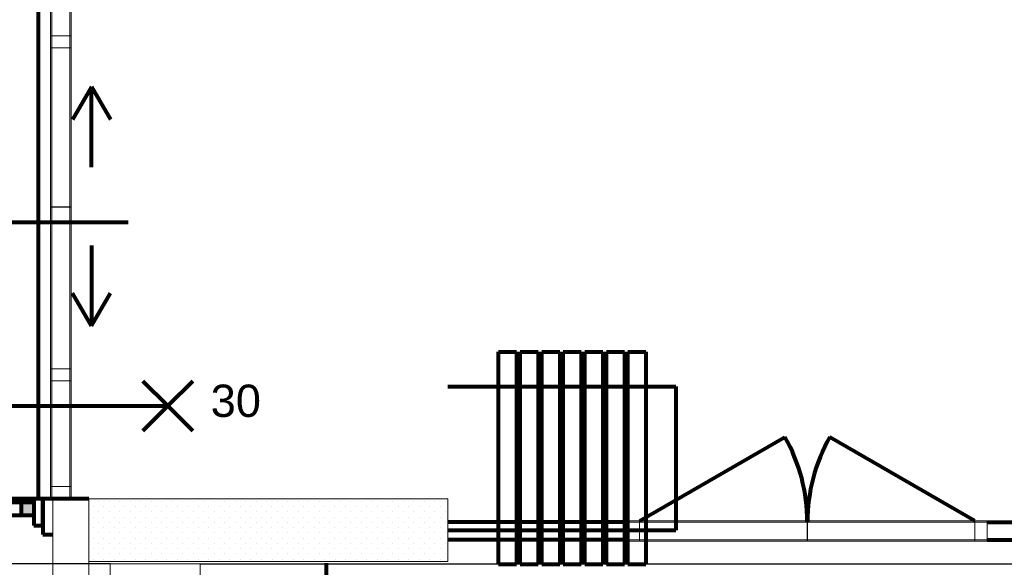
# Model space of a CAD drawing. Header units: millimetres. Extents: x -34570 to 24172, y 36800 to 73669.
# Tile 30 of 91: x 47 to 5529, y 49043 to 52092. Entities that reach past the tile are written whole.
import ezdxf

# ---------------------------------------------------------------- set-up
doc = ezdxf.new("R2010")
doc.units = ezdxf.units.MM
doc.header["$PDMODE"] = 65
for name, color, linetype, lineweight in [('Algemeen', 253, 'Continuous', 9), ('Algemeen01', 253, 'Continuous', 80), ('camera', 3, 'Continuous', 9), ('IVS test', 4, 'Continuous', 80), ('Standard', 253, 'Continuous', 9), ('XR$4$Algemeen01', 253, 'Continuous', 80), ('XR$4$STANDARD', 253, 'Continuous', 9)]:
    doc.layers.add(name, color=color, linetype=linetype, lineweight=lineweight)
doc.styles.add('ARIAL', font='arial.ttf')
doc.dimstyles.get("Standard").update_dxf_attribs({"dimtxt": 180, "dimasz": 0.18, "dimexe": 0.18, "dimexo": 0.0625, "dimgap": 0.09, "dimtad": 0, "dimtih": 1, "dimtoh": 1, "dimdec": 4, "dimzin": 0, "dimdsep": 46, "dimtxsty": 'Standard', "dimcen": 0.09, "dimadec": 0, "dimazin": 0, "dimtfac": 1, "dimtdec": 4, "dimtofl": 0, "dimtmove": 0, "dimatfit": 3, "dimfxl": 1, "dimtolj": 1, "dimtzin": 0, "dimarcsym": 0})

# ---------------------------------------------------------------- blocks, each defined once
blk = doc.blocks.new('*D2')
at = {"layer": 'Defpoints', "color": 0}
for p in [(1051.2, 49062.8), (1051.2, 40327.3), (6134.2, 40327.3)]:
    blk.add_point(p, dxfattribs=at)
at = {"layer": 'IVS test', "color": 0, "lineweight": -2}
for p, q in [((1051.3, 49062.8), (6134.4, 49062.8)), ((6134.2, 48882.8), (6134.2, 44785.2)), ((6134.2, 40507.3), (6134.2, 44605)), ((1051.3, 40327.3), (6134.4, 40327.3))]:
    blk.add_line(p, q, dxfattribs=at)
at = {"layer": 'IVS test', "color": 0}
for points in [[(6164.2, 48882.8), (6104.2, 48882.8), (6134.2, 49062.8)], [(6104.2, 40507.3), (6164.2, 40507.3), (6134.2, 40327.3)]]:
    blk.add_solid(points, dxfattribs=at)
at = {"layer": 'IVS test', "color": 0, "insert": (6134.2, 44695.1), "char_height": 180, "attachment_point": 5}
blk.add_mtext('\\A1;8735mm', dxfattribs=at)
blk = doc.blocks.new('*D10')
at = {"layer": 'camera', "color": 0, "lineweight": -2}
for p, q in [((551.2, 49062.8), (-1057.8, 49062.8)), ((-1057.6, 48882.8), (-1057.6, 47833)), ((-1057.6, 46603.1), (-1057.6, 47652.9)), ((551.2, 46423.1), (-1057.8, 46423.1))]:
    blk.add_line(p, q, dxfattribs=at)
at = {"layer": 'camera', "color": 0}
for points in [[(-1027.6, 48882.8), (-1087.6, 48882.8), (-1057.6, 49062.8)], [(-1087.6, 46603.1), (-1027.6, 46603.1), (-1057.6, 46423.1)]]:
    blk.add_solid(points, dxfattribs=at)
at = {"layer": 'Defpoints', "color": 0}
for p in [(551.2, 49062.8), (-1057.6, 46423.1), (551.2, 46423.1)]:
    blk.add_point(p, dxfattribs=at)
at = {"layer": 'camera', "color": 0, "insert": (-1057.6, 47742.9), "char_height": 180, "attachment_point": 5}
blk.add_mtext('\\A1;2640mm', dxfattribs=at)

msp = doc.modelspace()

# ---------------------------------------------------------------- hatches: boundary and pattern name
at = {"layer": 'Standard'}
msp.add_hatch(color=256, dxfattribs=at).paths.add_polyline_path([(126.53885, 49331.81741), (126.53885, 49402.81741), (55.53885, 49402.81741), (55.53885, 49331.81741)])

# ---------------------------------------------------------------- linework, layer by layer
at = {"layer": 'Algemeen01'}
for p, q in [((149.6868, 52674.81741), (149.6868, 49424.81741)), ((446.6441, 51717.83549), (341.52324, 51535.76081)), ((446.6441, 51270.53032), (446.6441, 51717.83549)), ((446.6441, 51717.83549), (551.76497, 51535.76081)), ((651.55132, 50963.14436), (-645.0645, 50963.14436)), ((446.6441, 50834.29704), (446.6441, 50386.99188)), ((446.6441, 50386.99188), (341.52324, 50569.06655)), ((446.6441, 50386.99188), (551.76497, 50569.06655)), ((872.10518, 49941.39404), (733.37449, 50080.12474)), ((872.10518, 49941.39404), (1010.83588, 50080.12474)), ((-219.7667, 49941.39404), (872.10518, 49941.39404)), ((872.10518, 49941.39404), (733.37449, 49802.66335)), ((872.10518, 49941.39404), (1010.83588, 49802.66335)), ((3499.61841, 49301.81741), (4306.75409, 49767.81741)), ((5365.61841, 49301.81741), (4558.48274, 49767.81741)), ((126.53885, 49424.81741), (-838.90438, 49424.81741)), ((126.53885, 49402.81741), (-478.61217, 49402.81741)), ((55.53885, 49402.81741), (55.53885, 49331.81741)), ((176.53885, 49424.81741), (126.53885, 49424.81741)), ((431.53885, 49424.81741), (126.53885, 49424.81741)), ((126.53885, 49424.81741), (126.53885, 49274.81741)), ((176.53885, 49274.81741), (176.53885, 49424.81741)), ((176.53885, 49274.81741), (176.53885, 49424.81741)), ((176.53885, 49424.81741), (176.53885, 49224.81741)), ((126.53885, 49331.81741), (-478.61217, 49331.81741)), ((3431.53885, 49294.81741), (2431.53885, 49294.81741)), ((4432.61841, 49294.81741), (4433.6447, 49294.81741)), ((5432.61841, 49294.81741), (10806.45609, 49294.81741)), ((126.53885, 49274.81741), (176.53885, 49274.81741)), ((176.53885, 49224.81741), (231.53885, 49224.81741)), ((3431.53885, 49194.81741), (2431.53885, 49194.81741)), ((5432.61841, 49194.81741), (10806.45609, 49194.81741))]:
    msp.add_line(p, q, dxfattribs=at)
for centre, start, end in [((3499.61841, 49301.81741), 359.56966285, 30), ((5365.61841, 49301.81741), 150, 180.43033715)]:
    msp.add_arc(centre, 932, start, end, dxfattribs=at)
at = {"layer": 'IVS test'}
msp.add_line((1755.14971, 48464.81741), (1755.14971, 49064.81741), dxfattribs=at)
at = {"layer": 'Standard'}
for p, q in [((219.53885, 52674.81741), (219.53885, 49424.81741)), ((226.53885, 52674.81741), (226.53885, 49424.81741)), ((326.53885, 49424.81741), (326.53885, 52674.81741)), ((333.53885, 52674.81741), (333.53885, 49424.81741)), ((219.53885, 52002.11643), (219.53885, 51935.11643)), ((333.53885, 52002.11643), (219.53885, 52002.11643)), ((333.53885, 51935.11643), (333.53885, 52002.11643)), ((219.53885, 51935.11643), (333.53885, 51935.11643)), ((219.53885, 51050.81741), (219.53885, 51048.81741)), ((333.53885, 51050.81741), (219.53885, 51050.81741)), ((219.53885, 51048.81741), (333.53885, 51048.81741)), ((333.53885, 51048.81741), (333.53885, 51050.81741)), ((219.53885, 50148.81741), (219.53885, 50081.81741)), ((333.53885, 50148.81741), (219.53885, 50148.81741)), ((333.53885, 50081.81741), (333.53885, 50148.81741)), ((219.53885, 50081.81741), (333.53885, 50081.81741)), ((219.53885, 49491.81741), (219.53885, 49424.81741)), ((333.53885, 49491.81741), (219.53885, 49491.81741)), ((333.53885, 49424.81741), (333.53885, 49491.81741)), ((219.53885, 49424.81741), (333.53885, 49424.81741)), ((226.53885, 49424.81741), (326.53885, 49424.81741)), ((231.53885, 49424.81741), (231.53885, 48524.81741)), ((340.53885, 49424.81741), (231.53885, 49424.81741)), ((431.53885, 49424.81741), (340.53885, 49424.81741)), ((431.53885, 48524.81741), (431.53885, 49424.81741)), ((2431.53885, 49424.81741), (431.53885, 49424.81741)), ((431.53885, 49424.81741), (431.53885, 49074.81741)), ((486.29685, 49410.07541), (486.29685, 49410.07541)), ((544.91385, 49410.07541), (544.91385, 49410.07541)), ((603.53085, 49410.07541), (603.53085, 49410.07541)), ((661.79685, 49410.07541), (661.79685, 49410.07541)), ((720.41385, 49410.07541), (720.41385, 49410.07541)), ((779.03085, 49410.07541), (779.03085, 49410.07541)), ((837.29685, 49410.07541), (837.29685, 49410.07541)), ((895.91385, 49410.07541), (895.91385, 49410.07541)), ((954.53085, 49410.07541), (954.53085, 49410.07541)), ((1012.79685, 49410.07541), (1012.79685, 49410.07541)), ((1071.41385, 49410.07541), (1071.41385, 49410.07541)), ((1130.03085, 49410.07541), (1130.03085, 49410.07541)), ((1188.29685, 49410.07541), (1188.29685, 49410.07541)), ((1246.91385, 49410.07541), (1246.91385, 49410.07541)), ((1305.53085, 49410.07541), (1305.53085, 49410.07541)), ((1363.79685, 49410.07541), (1363.79685, 49410.07541)), ((1422.41385, 49410.07541), (1422.41385, 49410.07541)), ((1481.03085, 49410.07541), (1481.03085, 49410.07541)), ((1539.29685, 49410.07541), (1539.29685, 49410.07541)), ((1597.91385, 49410.07541), (1597.91385, 49410.07541)), ((1656.53085, 49410.07541), (1656.53085, 49410.07541)), ((1714.79685, 49410.07541), (1714.79685, 49410.07541)), ((1773.41385, 49410.07541), (1773.41385, 49410.07541)), ((1832.03085, 49410.07541), (1832.03085, 49410.07541)), ((1890.29685, 49410.07541), (1890.29685, 49410.07541)), ((1948.91385, 49410.07541), (1948.91385, 49410.07541)), ((2007.53085, 49410.07541), (2007.53085, 49410.07541)), ((2065.79685, 49410.07541), (2065.79685, 49410.07541)), ((2124.41385, 49410.07541), (2124.41385, 49410.07541)), ((2183.03085, 49410.07541), (2183.03085, 49410.07541)), ((2241.29685, 49410.07541), (2241.29685, 49410.07541)), ((2299.91385, 49410.07541), (2299.91385, 49410.07541)), ((2358.53085, 49410.07541), (2358.53085, 49410.07541)), ((2416.79685, 49410.07541), (2416.79685, 49410.07541)), ((2431.53885, 49074.81741), (2431.53885, 49424.81741)), ((457.16385, 49380.94241), (457.16385, 49380.94241)), ((486.29685, 49351.80941), (486.29685, 49351.80941)), ((515.78085, 49380.94241), (515.78085, 49380.94241)), ((544.91385, 49351.80941), (544.91385, 49351.80941)), ((574.04685, 49380.94241), (574.04685, 49380.94241)), ((603.53085, 49351.80941), (603.53085, 49351.80941)), ((632.66385, 49380.94241), (632.66385, 49380.94241)), ((661.79685, 49351.45841), (661.79685, 49351.45841)), ((691.28085, 49380.94241), (691.28085, 49380.94241)), ((720.41385, 49351.80941), (720.41385, 49351.80941)), ((749.54685, 49380.94241), (749.54685, 49380.94241)), ((779.03085, 49351.80941), (779.03085, 49351.80941)), ((808.16385, 49380.94241), (808.16385, 49380.94241)), ((837.29685, 49351.80941), (837.29685, 49351.80941)), ((866.78085, 49380.94241), (866.78085, 49380.94241)), ((895.91385, 49351.80941), (895.91385, 49351.80941)), ((925.04685, 49380.94241), (925.04685, 49380.94241)), ((954.53085, 49351.80941), (954.53085, 49351.80941)), ((983.66385, 49380.94241), (983.66385, 49380.94241)), ((1012.79685, 49351.45841), (1012.79685, 49351.45841)), ((1042.28085, 49380.94241), (1042.28085, 49380.94241)), ((1071.41385, 49351.80941), (1071.41385, 49351.80941)), ((1100.54685, 49380.94241), (1100.54685, 49380.94241)), ((1130.03085, 49351.80941), (1130.03085, 49351.80941)), ((1159.16385, 49380.94241), (1159.16385, 49380.94241)), ((1188.29685, 49351.80941), (1188.29685, 49351.80941)), ((1217.78085, 49380.94241), (1217.78085, 49380.94241)), ((1246.91385, 49351.80941), (1246.91385, 49351.80941)), ((1276.04685, 49380.94241), (1276.04685, 49380.94241)), ((1305.53085, 49351.80941), (1305.53085, 49351.80941)), ((1334.66385, 49380.94241), (1334.66385, 49380.94241)), ((1363.79685, 49351.45841), (1363.79685, 49351.45841)), ((1393.28085, 49380.94241), (1393.28085, 49380.94241)), ((1422.41385, 49351.80941), (1422.41385, 49351.80941)), ((1451.54685, 49380.94241), (1451.54685, 49380.94241)), ((1481.03085, 49351.80941), (1481.03085, 49351.80941)), ((1510.16385, 49380.94241), (1510.16385, 49380.94241)), ((1539.29685, 49351.80941), (1539.29685, 49351.80941)), ((1568.78085, 49380.94241), (1568.78085, 49380.94241)), ((1597.91385, 49351.80941), (1597.91385, 49351.80941)), ((1627.04685, 49380.94241), (1627.04685, 49380.94241)), ((1656.53085, 49351.80941), (1656.53085, 49351.80941)), ((1685.66385, 49380.94241), (1685.66385, 49380.94241)), ((1714.79685, 49351.45841), (1714.79685, 49351.45841)), ((1744.28085, 49380.94241), (1744.28085, 49380.94241)), ((1773.41385, 49351.80941), (1773.41385, 49351.80941)), ((1802.54685, 49380.94241), (1802.54685, 49380.94241)), ((1832.03085, 49351.80941), (1832.03085, 49351.80941)), ((1861.16385, 49380.94241), (1861.16385, 49380.94241)), ((1890.29685, 49351.80941), (1890.29685, 49351.80941)), ((1919.78085, 49380.94241), (1919.78085, 49380.94241)), ((1948.91385, 49351.80941), (1948.91385, 49351.80941)), ((1978.04685, 49380.94241), (1978.04685, 49380.94241)), ((2007.53085, 49351.80941), (2007.53085, 49351.80941)), ((2036.66385, 49380.94241), (2036.66385, 49380.94241)), ((2065.79685, 49351.45841), (2065.79685, 49351.45841)), ((2095.28085, 49380.94241), (2095.28085, 49380.94241)), ((2124.41385, 49351.80941), (2124.41385, 49351.80941)), ((2153.54685, 49380.94241), (2153.54685, 49380.94241)), ((2183.03085, 49351.80941), (2183.03085, 49351.80941)), ((2212.16385, 49380.94241), (2212.16385, 49380.94241)), ((2241.29685, 49351.80941), (2241.29685, 49351.80941)), ((2270.78085, 49380.94241), (2270.78085, 49380.94241)), ((2299.91385, 49351.80941), (2299.91385, 49351.80941)), ((2329.04685, 49380.94241), (2329.04685, 49380.94241)), ((2358.53085, 49351.80941), (2358.53085, 49351.80941)), ((2387.66385, 49380.94241), (2387.66385, 49380.94241)), ((2416.79685, 49351.45841), (2416.79685, 49351.45841)), ((457.16385, 49322.32541), (457.16385, 49322.32541)), ((486.29685, 49293.19241), (486.29685, 49293.19241)), ((515.78085, 49322.32541), (515.78085, 49322.32541)), ((544.91385, 49293.19241), (544.91385, 49293.19241)), ((544.91385, 49293.19241), (544.91385, 49293.19241)), ((574.04685, 49322.32541), (574.04685, 49322.32541)), ((603.53085, 49293.19241), (603.53085, 49293.19241)), ((632.66385, 49322.32541), (632.66385, 49322.32541)), ((661.79685, 49293.19241), (661.79685, 49293.19241)), ((691.28085, 49322.32541), (691.28085, 49322.32541)), ((720.41385, 49293.19241), (720.41385, 49293.19241)), ((749.54685, 49322.32541), (749.54685, 49322.32541)), ((779.03085, 49293.19241), (779.03085, 49293.19241)), ((808.16385, 49322.32541), (808.16385, 49322.32541)), ((837.29685, 49293.19241), (837.29685, 49293.19241)), ((866.78085, 49322.32541), (866.78085, 49322.32541)), ((895.91385, 49293.19241), (895.91385, 49293.19241)), ((895.91385, 49293.19241), (895.91385, 49293.19241)), ((925.04685, 49322.32541), (925.04685, 49322.32541)), ((954.53085, 49293.19241), (954.53085, 49293.19241)), ((983.66385, 49322.32541), (983.66385, 49322.32541)), ((1012.79685, 49293.19241), (1012.79685, 49293.19241)), ((1042.28085, 49322.32541), (1042.28085, 49322.32541)), ((1071.41385, 49293.19241), (1071.41385, 49293.19241)), ((1100.54685, 49322.32541), (1100.54685, 49322.32541)), ((1130.03085, 49293.19241), (1130.03085, 49293.19241)), ((1159.16385, 49322.32541), (1159.16385, 49322.32541)), ((1188.29685, 49293.19241), (1188.29685, 49293.19241)), ((1217.78085, 49322.32541), (1217.78085, 49322.32541)), ((1246.91385, 49293.19241), (1246.91385, 49293.19241)), ((1246.91385, 49293.19241), (1246.91385, 49293.19241)), ((1276.04685, 49322.32541), (1276.04685, 49322.32541)), ((1305.53085, 49293.19241), (1305.53085, 49293.19241)), ((1334.66385, 49322.32541), (1334.66385, 49322.32541)), ((1363.79685, 49293.19241), (1363.79685, 49293.19241)), ((1393.28085, 49322.32541), (1393.28085, 49322.32541)), ((1422.41385, 49293.19241), (1422.41385, 49293.19241)), ((1451.54685, 49322.32541), (1451.54685, 49322.32541)), ((1481.03085, 49293.19241), (1481.03085, 49293.19241)), ((1510.16385, 49322.32541), (1510.16385, 49322.32541)), ((1539.29685, 49293.19241), (1539.29685, 49293.19241)), ((1568.78085, 49322.32541), (1568.78085, 49322.32541)), ((1597.91385, 49293.19241), (1597.91385, 49293.19241)), ((1597.91385, 49293.19241), (1597.91385, 49293.19241)), ((1627.04685, 49322.32541), (1627.04685, 49322.32541)), ((1656.53085, 49293.19241), (1656.53085, 49293.19241)), ((1685.66385, 49322.32541), (1685.66385, 49322.32541)), ((1714.79685, 49293.19241), (1714.79685, 49293.19241)), ((1744.28085, 49322.32541), (1744.28085, 49322.32541)), ((1773.41385, 49293.19241), (1773.41385, 49293.19241)), ((1802.54685, 49322.32541), (1802.54685, 49322.32541)), ((1832.03085, 49293.19241), (1832.03085, 49293.19241)), ((1861.16385, 49322.32541), (1861.16385, 49322.32541)), ((1890.29685, 49293.19241), (1890.29685, 49293.19241)), ((1919.78085, 49322.32541), (1919.78085, 49322.32541)), ((1948.91385, 49293.19241), (1948.91385, 49293.19241)), ((1948.91385, 49293.19241), (1948.91385, 49293.19241)), ((1978.04685, 49322.32541), (1978.04685, 49322.32541)), ((2007.53085, 49293.19241), (2007.53085, 49293.19241)), ((2036.66385, 49322.32541), (2036.66385, 49322.32541)), ((2065.79685, 49293.19241), (2065.79685, 49293.19241)), ((2095.28085, 49322.32541), (2095.28085, 49322.32541)), ((2124.41385, 49293.19241), (2124.41385, 49293.19241)), ((2153.54685, 49322.32541), (2153.54685, 49322.32541)), ((2183.03085, 49293.19241), (2183.03085, 49293.19241)), ((2212.16385, 49322.32541), (2212.16385, 49322.32541)), ((2241.29685, 49293.19241), (2241.29685, 49293.19241)), ((2270.78085, 49322.32541), (2270.78085, 49322.32541)), ((2299.91385, 49293.19241), (2299.91385, 49293.19241)), ((2299.91385, 49293.19241), (2299.91385, 49293.19241)), ((2329.04685, 49322.32541), (2329.04685, 49322.32541)), ((2358.53085, 49293.19241), (2358.53085, 49293.19241)), ((2387.66385, 49322.32541), (2387.66385, 49322.32541)), ((2416.79685, 49293.19241), (2416.79685, 49293.19241)), ((3498.53885, 49301.81741), (3431.53885, 49301.81741)), ((3431.53885, 49301.81741), (3431.53885, 49187.81741)), ((5432.61841, 49301.81741), (3431.53885, 49301.81741)), ((5432.61841, 49294.81741), (3431.53885, 49294.81741)), ((3431.53885, 49294.81741), (3431.53885, 49194.81741)), ((3498.53885, 49187.81741), (3498.53885, 49301.81741)), ((4433.07863, 49301.81741), (4431.07863, 49301.81741)), ((4431.07863, 49301.81741), (4431.07863, 49187.81741)), ((4433.07863, 49187.81741), (4433.07863, 49301.81741)), ((5432.61841, 49301.81741), (5365.61841, 49301.81741)), ((5365.61841, 49301.81741), (5365.61841, 49187.81741)), ((5432.61841, 49187.81741), (5432.61841, 49301.81741)), ((5432.61841, 49194.81741), (5432.61841, 49294.81741)), ((457.16385, 49264.05941), (457.16385, 49264.05941)), ((486.29685, 49234.57541), (486.29685, 49234.57541)), ((515.78085, 49264.05941), (515.78085, 49264.05941)), ((544.91385, 49234.57541), (544.91385, 49234.57541)), ((574.04685, 49263.70841), (574.04685, 49263.70841)), ((603.53085, 49234.92641), (603.53085, 49234.92641)), ((632.66385, 49264.05941), (632.66385, 49264.05941)), ((661.79685, 49234.57541), (661.79685, 49234.57541)), ((691.28085, 49264.05941), (691.28085, 49264.05941)), ((720.41385, 49234.57541), (720.41385, 49234.57541)), ((749.54685, 49264.05941), (749.54685, 49264.05941)), ((779.03085, 49234.57541), (779.03085, 49234.57541)), ((808.16385, 49264.05941), (808.16385, 49264.05941)), ((837.29685, 49234.57541), (837.29685, 49234.57541)), ((866.78085, 49264.05941), (866.78085, 49264.05941)), ((895.91385, 49234.57541), (895.91385, 49234.57541)), ((925.04685, 49263.70841), (925.04685, 49263.70841)), ((954.53085, 49234.92641), (954.53085, 49234.92641)), ((983.66385, 49264.05941), (983.66385, 49264.05941)), ((1012.79685, 49234.57541), (1012.79685, 49234.57541)), ((1042.28085, 49264.05941), (1042.28085, 49264.05941)), ((1071.41385, 49234.57541), (1071.41385, 49234.57541)), ((1100.54685, 49264.05941), (1100.54685, 49264.05941)), ((1130.03085, 49234.57541), (1130.03085, 49234.57541)), ((1159.16385, 49264.05941), (1159.16385, 49264.05941)), ((1188.29685, 49234.57541), (1188.29685, 49234.57541)), ((1217.78085, 49264.05941), (1217.78085, 49264.05941)), ((1246.91385, 49234.57541), (1246.91385, 49234.57541)), ((1276.04685, 49263.70841), (1276.04685, 49263.70841)), ((1305.53085, 49234.92641), (1305.53085, 49234.92641)), ((1334.66385, 49264.05941), (1334.66385, 49264.05941)), ((1363.79685, 49234.57541), (1363.79685, 49234.57541)), ((1393.28085, 49264.05941), (1393.28085, 49264.05941)), ((1422.41385, 49234.57541), (1422.41385, 49234.57541)), ((1451.54685, 49264.05941), (1451.54685, 49264.05941)), ((1481.03085, 49234.57541), (1481.03085, 49234.57541)), ((1510.16385, 49264.05941), (1510.16385, 49264.05941)), ((1539.29685, 49234.57541), (1539.29685, 49234.57541)), ((1568.78085, 49264.05941), (1568.78085, 49264.05941)), ((1597.91385, 49234.57541), (1597.91385, 49234.57541)), ((1627.04685, 49263.70841), (1627.04685, 49263.70841)), ((1656.53085, 49234.92641), (1656.53085, 49234.92641)), ((1685.66385, 49264.05941), (1685.66385, 49264.05941)), ((1714.79685, 49234.57541), (1714.79685, 49234.57541)), ((1744.28085, 49264.05941), (1744.28085, 49264.05941)), ((1773.41385, 49234.57541), (1773.41385, 49234.57541)), ((1802.54685, 49264.05941), (1802.54685, 49264.05941)), ((1832.03085, 49234.57541), (1832.03085, 49234.57541)), ((1861.16385, 49264.05941), (1861.16385, 49264.05941)), ((1890.29685, 49234.57541), (1890.29685, 49234.57541)), ((1919.78085, 49264.05941), (1919.78085, 49264.05941)), ((1948.91385, 49234.57541), (1948.91385, 49234.57541)), ((1978.04685, 49263.70841), (1978.04685, 49263.70841)), ((2007.53085, 49234.92641), (2007.53085, 49234.92641)), ((2036.66385, 49264.05941), (2036.66385, 49264.05941)), ((2065.79685, 49234.57541), (2065.79685, 49234.57541)), ((2095.28085, 49264.05941), (2095.28085, 49264.05941)), ((2124.41385, 49234.57541), (2124.41385, 49234.57541)), ((2153.54685, 49264.05941), (2153.54685, 49264.05941)), ((2183.03085, 49234.57541), (2183.03085, 49234.57541)), ((2212.16385, 49264.05941), (2212.16385, 49264.05941)), ((2241.29685, 49234.57541), (2241.29685, 49234.57541)), ((2270.78085, 49264.05941), (2270.78085, 49264.05941)), ((2299.91385, 49234.57541), (2299.91385, 49234.57541)), ((2329.04685, 49263.70841), (2329.04685, 49263.70841)), ((2358.53085, 49234.92641), (2358.53085, 49234.92641)), ((2387.66385, 49264.05941), (2387.66385, 49264.05941)), ((2416.79685, 49234.57541), (2416.79685, 49234.57541)), ((457.16385, 49205.44241), (457.16385, 49205.44241)), ((486.29685, 49176.30941), (486.29685, 49176.30941)), ((515.78085, 49205.44241), (515.78085, 49205.44241)), ((544.91385, 49176.30941), (544.91385, 49176.30941)), ((574.04685, 49205.44241), (574.04685, 49205.44241)), ((603.53085, 49176.30941), (603.53085, 49176.30941)), ((632.66385, 49205.44241), (632.66385, 49205.44241)), ((661.79685, 49175.95841), (661.79685, 49175.95841)), ((691.28085, 49205.44241), (691.28085, 49205.44241)), ((720.41385, 49176.30941), (720.41385, 49176.30941)), ((749.54685, 49205.44241), (749.54685, 49205.44241)), ((779.03085, 49176.30941), (779.03085, 49176.30941)), ((808.16385, 49205.44241), (808.16385, 49205.44241)), ((837.29685, 49176.30941), (837.29685, 49176.30941)), ((866.78085, 49205.44241), (866.78085, 49205.44241)), ((895.91385, 49176.30941), (895.91385, 49176.30941)), ((925.04685, 49205.44241), (925.04685, 49205.44241)), ((954.53085, 49176.30941), (954.53085, 49176.30941)), ((983.66385, 49205.44241), (983.66385, 49205.44241)), ((1012.79685, 49175.95841), (1012.79685, 49175.95841)), ((1042.28085, 49205.44241), (1042.28085, 49205.44241)), ((1071.41385, 49176.30941), (1071.41385, 49176.30941)), ((1100.54685, 49205.44241), (1100.54685, 49205.44241)), ((1130.03085, 49176.30941), (1130.03085, 49176.30941)), ((1159.16385, 49205.44241), (1159.16385, 49205.44241)), ((1188.29685, 49176.30941), (1188.29685, 49176.30941)), ((1217.78085, 49205.44241), (1217.78085, 49205.44241)), ((1246.91385, 49176.30941), (1246.91385, 49176.30941)), ((1276.04685, 49205.44241), (1276.04685, 49205.44241)), ((1305.53085, 49176.30941), (1305.53085, 49176.30941)), ((1334.66385, 49205.44241), (1334.66385, 49205.44241)), ((1363.79685, 49175.95841), (1363.79685, 49175.95841)), ((1393.28085, 49205.44241), (1393.28085, 49205.44241)), ((1422.41385, 49176.30941), (1422.41385, 49176.30941)), ((1451.54685, 49205.44241), (1451.54685, 49205.44241)), ((1481.03085, 49176.30941), (1481.03085, 49176.30941)), ((1510.16385, 49205.44241), (1510.16385, 49205.44241)), ((1539.29685, 49176.30941), (1539.29685, 49176.30941)), ((1568.78085, 49205.44241), (1568.78085, 49205.44241)), ((1597.91385, 49176.30941), (1597.91385, 49176.30941)), ((1627.04685, 49205.44241), (1627.04685, 49205.44241)), ((1656.53085, 49176.30941), (1656.53085, 49176.30941)), ((1685.66385, 49205.44241), (1685.66385, 49205.44241)), ((1714.79685, 49175.95841), (1714.79685, 49175.95841)), ((1744.28085, 49205.44241), (1744.28085, 49205.44241)), ((1773.41385, 49176.30941), (1773.41385, 49176.30941)), ((1802.54685, 49205.44241), (1802.54685, 49205.44241)), ((1832.03085, 49176.30941), (1832.03085, 49176.30941)), ((1861.16385, 49205.44241), (1861.16385, 49205.44241)), ((1890.29685, 49176.30941), (1890.29685, 49176.30941)), ((1919.78085, 49205.44241), (1919.78085, 49205.44241)), ((1948.91385, 49176.30941), (1948.91385, 49176.30941)), ((1978.04685, 49205.44241), (1978.04685, 49205.44241)), ((2007.53085, 49176.30941), (2007.53085, 49176.30941)), ((2036.66385, 49205.44241), (2036.66385, 49205.44241)), ((2065.79685, 49175.95841), (2065.79685, 49175.95841)), ((2095.28085, 49205.44241), (2095.28085, 49205.44241)), ((2124.41385, 49176.30941), (2124.41385, 49176.30941)), ((2153.54685, 49205.44241), (2153.54685, 49205.44241)), ((2183.03085, 49176.30941), (2183.03085, 49176.30941)), ((2212.16385, 49205.44241), (2212.16385, 49205.44241)), ((2241.29685, 49176.30941), (2241.29685, 49176.30941)), ((2270.78085, 49205.44241), (2270.78085, 49205.44241)), ((2299.91385, 49176.30941), (2299.91385, 49176.30941)), ((2329.04685, 49205.44241), (2329.04685, 49205.44241)), ((2358.53085, 49176.30941), (2358.53085, 49176.30941)), ((2387.66385, 49205.44241), (2387.66385, 49205.44241)), ((2416.79685, 49175.95841), (2416.79685, 49175.95841)), ((3431.53885, 49194.81741), (5432.61841, 49194.81741)), ((3431.53885, 49187.81741), (3498.53885, 49187.81741)), ((5432.61841, 49187.81741), (3431.53885, 49187.81741)), ((4431.07863, 49187.81741), (4433.07863, 49187.81741)), ((5365.61841, 49187.81741), (5432.61841, 49187.81741)), ((457.16385, 49147.17641), (457.16385, 49147.17641)), ((486.29685, 49117.69241), (486.29685, 49117.69241)), ((515.78085, 49147.17641), (515.78085, 49147.17641)), ((544.91385, 49117.69241), (544.91385, 49117.69241)), ((574.04685, 49146.82541), (574.04685, 49146.82541)), ((603.53085, 49117.69241), (603.53085, 49117.69241)), ((632.66385, 49146.82541), (632.66385, 49146.82541)), ((661.79685, 49117.69241), (661.79685, 49117.69241)), ((691.28085, 49146.82541), (691.28085, 49146.82541)), ((720.41385, 49117.69241), (720.41385, 49117.69241)), ((720.41385, 49117.69241), (720.41385, 49117.69241)), ((749.54685, 49146.82541), (749.54685, 49146.82541)), ((779.03085, 49117.69241), (779.03085, 49117.69241)), ((808.16385, 49147.17641), (808.16385, 49147.17641)), ((837.29685, 49117.69241), (837.29685, 49117.69241)), ((866.78085, 49147.17641), (866.78085, 49147.17641)), ((895.91385, 49117.69241), (895.91385, 49117.69241)), ((925.04685, 49146.82541), (925.04685, 49146.82541)), ((954.53085, 49117.69241), (954.53085, 49117.69241)), ((983.66385, 49146.82541), (983.66385, 49146.82541)), ((1012.79685, 49117.69241), (1012.79685, 49117.69241)), ((1042.28085, 49146.82541), (1042.28085, 49146.82541)), ((1071.41385, 49117.69241), (1071.41385, 49117.69241)), ((1071.41385, 49117.69241), (1071.41385, 49117.69241)), ((1100.54685, 49146.82541), (1100.54685, 49146.82541)), ((1130.03085, 49117.69241), (1130.03085, 49117.69241)), ((1159.16385, 49147.17641), (1159.16385, 49147.17641)), ((1188.29685, 49117.69241), (1188.29685, 49117.69241)), ((1217.78085, 49147.17641), (1217.78085, 49147.17641)), ((1246.91385, 49117.69241), (1246.91385, 49117.69241)), ((1276.04685, 49146.82541), (1276.04685, 49146.82541)), ((1305.53085, 49117.69241), (1305.53085, 49117.69241)), ((1334.66385, 49146.82541), (1334.66385, 49146.82541)), ((1363.79685, 49117.69241), (1363.79685, 49117.69241)), ((1393.28085, 49146.82541), (1393.28085, 49146.82541)), ((1422.41385, 49117.69241), (1422.41385, 49117.69241)), ((1422.41385, 49117.69241), (1422.41385, 49117.69241)), ((1451.54685, 49146.82541), (1451.54685, 49146.82541)), ((1481.03085, 49117.69241), (1481.03085, 49117.69241)), ((1510.16385, 49147.17641), (1510.16385, 49147.17641)), ((1539.29685, 49117.69241), (1539.29685, 49117.69241)), ((1568.78085, 49147.17641), (1568.78085, 49147.17641)), ((1597.91385, 49117.69241), (1597.91385, 49117.69241)), ((1627.04685, 49146.82541), (1627.04685, 49146.82541)), ((1656.53085, 49117.69241), (1656.53085, 49117.69241)), ((1685.66385, 49146.82541), (1685.66385, 49146.82541)), ((1714.79685, 49117.69241), (1714.79685, 49117.69241)), ((1744.28085, 49146.82541), (1744.28085, 49146.82541)), ((1773.41385, 49117.69241), (1773.41385, 49117.69241)), ((1773.41385, 49117.69241), (1773.41385, 49117.69241)), ((1802.54685, 49146.82541), (1802.54685, 49146.82541)), ((1832.03085, 49117.69241), (1832.03085, 49117.69241)), ((1861.16385, 49147.17641), (1861.16385, 49147.17641)), ((1890.29685, 49117.69241), (1890.29685, 49117.69241)), ((1919.78085, 49147.17641), (1919.78085, 49147.17641)), ((1948.91385, 49117.69241), (1948.91385, 49117.69241)), ((1978.04685, 49146.82541), (1978.04685, 49146.82541)), ((2007.53085, 49117.69241), (2007.53085, 49117.69241)), ((2036.66385, 49146.82541), (2036.66385, 49146.82541)), ((2065.79685, 49117.69241), (2065.79685, 49117.69241)), ((2095.28085, 49146.82541), (2095.28085, 49146.82541)), ((2124.41385, 49117.69241), (2124.41385, 49117.69241)), ((2124.41385, 49117.69241), (2124.41385, 49117.69241)), ((2153.54685, 49146.82541), (2153.54685, 49146.82541)), ((2183.03085, 49117.69241), (2183.03085, 49117.69241)), ((2212.16385, 49147.17641), (2212.16385, 49147.17641)), ((2241.29685, 49117.69241), (2241.29685, 49117.69241)), ((2270.78085, 49147.17641), (2270.78085, 49147.17641)), ((2299.91385, 49117.69241), (2299.91385, 49117.69241)), ((2329.04685, 49146.82541), (2329.04685, 49146.82541)), ((2358.53085, 49117.69241), (2358.53085, 49117.69241)), ((2387.66385, 49146.82541), (2387.66385, 49146.82541)), ((2416.79685, 49117.69241), (2416.79685, 49117.69241)), ((431.53885, 49074.81741), (2431.53885, 49074.81741)), ((457.16385, 49088.55941), (457.16385, 49088.55941)), ((515.78085, 49088.55941), (515.78085, 49088.55941)), ((574.04685, 49088.20841), (574.04685, 49088.20841)), ((632.66385, 49088.55941), (632.66385, 49088.55941)), ((691.28085, 49088.55941), (691.28085, 49088.55941)), ((749.89785, 49088.55941), (749.89785, 49088.55941)), ((808.16385, 49088.55941), (808.16385, 49088.55941)), ((866.78085, 49088.55941), (866.78085, 49088.55941)), ((925.04685, 49088.20841), (925.04685, 49088.20841)), ((983.66385, 49088.55941), (983.66385, 49088.55941)), ((1042.28085, 49088.55941), (1042.28085, 49088.55941)), ((1100.89785, 49088.55941), (1100.89785, 49088.55941)), ((1159.16385, 49088.55941), (1159.16385, 49088.55941)), ((1217.78085, 49088.55941), (1217.78085, 49088.55941)), ((1276.04685, 49088.20841), (1276.04685, 49088.20841)), ((1334.66385, 49088.55941), (1334.66385, 49088.55941)), ((1393.28085, 49088.55941), (1393.28085, 49088.55941)), ((1451.89785, 49088.55941), (1451.89785, 49088.55941)), ((1510.16385, 49088.55941), (1510.16385, 49088.55941)), ((1568.78085, 49088.55941), (1568.78085, 49088.55941)), ((1627.04685, 49088.20841), (1627.04685, 49088.20841)), ((1685.66385, 49088.55941), (1685.66385, 49088.55941)), ((1744.28085, 49088.55941), (1744.28085, 49088.55941)), ((1802.89785, 49088.55941), (1802.89785, 49088.55941)), ((1861.16385, 49088.55941), (1861.16385, 49088.55941)), ((1919.78085, 49088.55941), (1919.78085, 49088.55941)), ((1978.04685, 49088.20841), (1978.04685, 49088.20841)), ((2036.66385, 49088.55941), (2036.66385, 49088.55941)), ((2095.28085, 49088.55941), (2095.28085, 49088.55941)), ((2153.89785, 49088.55941), (2153.89785, 49088.55941)), ((2212.16385, 49088.55941), (2212.16385, 49088.55941)), ((2270.78085, 49088.55941), (2270.78085, 49088.55941)), ((2329.04685, 49088.20841), (2329.04685, 49088.20841)), ((2387.66385, 49088.55941), (2387.66385, 49088.55941))]:
    msp.add_line(p, q, dxfattribs=at)
at = {"layer": 'XR$4$Algemeen01'}
for p, q in [((2713.53885, 49057.81741), (2713.53885, 50241.81741)), ((2713.53885, 50241.81741), (2813.53885, 50241.81741)), ((2713.53885, 49057.81741), (2713.53885, 50241.81741)), ((2713.53885, 50241.81741), (2813.53885, 50241.81741)), ((2813.53885, 50241.81741), (2813.53885, 49057.81741)), ((2813.53885, 50241.81741), (2813.53885, 49057.81741)), ((2833.53885, 49057.81741), (2833.53885, 50241.81741)), ((2833.53885, 50241.81741), (2933.53885, 50241.81741)), ((2833.53885, 49057.81741), (2833.53885, 50241.81741)), ((2833.53885, 50241.81741), (2933.53885, 50241.81741)), ((2933.53885, 50241.81741), (2933.53885, 49057.81741)), ((2933.53885, 50241.81741), (2933.53885, 49057.81741)), ((2953.53885, 49057.81741), (2953.53885, 50241.81741)), ((2953.53885, 50241.81741), (3053.53885, 50241.81741)), ((2953.53885, 49057.81741), (2953.53885, 50241.81741)), ((2953.53885, 50241.81741), (3053.53885, 50241.81741)), ((3053.53885, 50241.81741), (3053.53885, 49057.81741)), ((3053.53885, 50241.81741), (3053.53885, 49057.81741)), ((3073.53885, 49057.81741), (3073.53885, 50241.81741)), ((3073.53885, 50241.81741), (3173.53885, 50241.81741)), ((3073.53885, 49057.81741), (3073.53885, 50241.81741)), ((3073.53885, 50241.81741), (3173.53885, 50241.81741)), ((3173.53885, 50241.81741), (3173.53885, 49057.81741)), ((3173.53885, 50241.81741), (3173.53885, 49057.81741)), ((3193.53885, 49057.81741), (3193.53885, 50241.81741)), ((3193.53885, 50241.81741), (3293.53885, 50241.81741)), ((3193.53885, 49057.81741), (3193.53885, 50241.81741)), ((3193.53885, 50241.81741), (3293.53885, 50241.81741)), ((3293.53885, 50241.81741), (3293.53885, 49057.81741)), ((3293.53885, 50241.81741), (3293.53885, 49057.81741)), ((3313.53885, 49057.81741), (3313.53885, 50241.81741)), ((3313.53885, 50241.81741), (3413.53885, 50241.81741)), ((3313.53885, 49057.81741), (3313.53885, 50241.81741)), ((3313.53885, 50241.81741), (3413.53885, 50241.81741)), ((3413.53885, 50241.81741), (3413.53885, 49057.81741)), ((3413.53885, 50241.81741), (3413.53885, 49057.81741)), ((3433.53885, 49057.81741), (3433.53885, 50241.81741)), ((3433.53885, 50241.81741), (3533.53885, 50241.81741)), ((3433.53885, 49057.81741), (3433.53885, 50241.81741)), ((3433.53885, 50241.81741), (3533.53885, 50241.81741)), ((3533.53885, 50241.81741), (3533.53885, 49057.81741)), ((3533.53885, 50241.81741), (3533.53885, 49057.81741)), ((2431.53885, 50049.81741), (2688.90391, 50049.81741)), ((2431.53885, 50049.81741), (2688.90391, 50049.81741)), ((2688.90391, 50049.81741), (3700.30497, 50049.81741)), ((2688.90391, 50049.81741), (3700.30497, 50049.81741)), ((3700.30497, 50049.81741), (3700.30497, 49249.81741)), ((3700.30497, 50049.81741), (3700.30497, 49249.81741)), ((2431.53885, 49249.81741), (3700.30497, 49249.81741)), ((2431.53885, 49249.81741), (3700.30497, 49249.81741)), ((2813.53885, 49057.81741), (2713.53885, 49057.81741)), ((2813.53885, 49057.81741), (2713.53885, 49057.81741)), ((2933.53885, 49057.81741), (2833.53885, 49057.81741)), ((2933.53885, 49057.81741), (2833.53885, 49057.81741)), ((3053.53885, 49057.81741), (2953.53885, 49057.81741)), ((3053.53885, 49057.81741), (2953.53885, 49057.81741)), ((3173.53885, 49057.81741), (3073.53885, 49057.81741)), ((3173.53885, 49057.81741), (3073.53885, 49057.81741)), ((3293.53885, 49057.81741), (3193.53885, 49057.81741)), ((3293.53885, 49057.81741), (3193.53885, 49057.81741)), ((3413.53885, 49057.81741), (3313.53885, 49057.81741)), ((3413.53885, 49057.81741), (3313.53885, 49057.81741)), ((3533.53885, 49057.81741), (3433.53885, 49057.81741)), ((3533.53885, 49057.81741), (3433.53885, 49057.81741))]:
    msp.add_line(p, q, dxfattribs=at)
at = {"layer": 'XR$4$STANDARD'}
for p, q in [((1051.24352, 49062.79971), (451.24352, 49062.79971)), ((1051.24352, 49062.79971), (451.24352, 49062.79971)), ((551.24352, 49062.79971), (551.24352, 40327.32397)), ((551.24352, 49062.79971), (551.24352, 40327.32397)), ((1051.24352, 40327.32397), (1051.24352, 49062.79971)), ((1051.24352, 40327.32397), (1051.24352, 49062.79971))]:
    msp.add_line(p, q, dxfattribs=at)

# ---------------------------------------------------------------- texts
at = {"layer": 'Algemeen', "insert": (1110.60675, 49877.50781), "char_height": 180, "width": 371.9808551, "attachment_point": 7, "style": 'ARIAL'}
msp.add_mtext('\\W1.00;30', dxfattribs=at)

# ---------------------------------------------------------------- dimensions: what is measured, and where the dimension line sits
at = {"layer": 'camera'}
dim = msp.add_linear_dim(base=(-1057.61772, 46423.09978), p1=(551.24352, 49062.79971), p2=(551.24352, 46423.09978), angle=90, dimstyle='Standard', override={"dimasz": 180, "dimdec": 0, "dimpost": 'mm'}, dxfattribs=at)
dim.commit()
dim.dimension.update_dxf_attribs({"geometry": '*D10', "text_midpoint": (-1057.61772, 47742.94974)})
at = {"layer": 'IVS test'}
dim = msp.add_linear_dim(base=(6134.17902, 40327.32397), p1=(1051.24352, 49062.79971), p2=(1051.24352, 40327.32397), angle=90, dimstyle='Standard', override={"dimasz": 180, "dimdec": 0, "dimlfac": 1, "dimpost": 'mm'}, dxfattribs=at)
dim.commit()
dim.dimension.update_dxf_attribs({"geometry": '*D2', "text_midpoint": (6134.17902, 44695.06184)})

doc.saveas('drawing.dxf')
